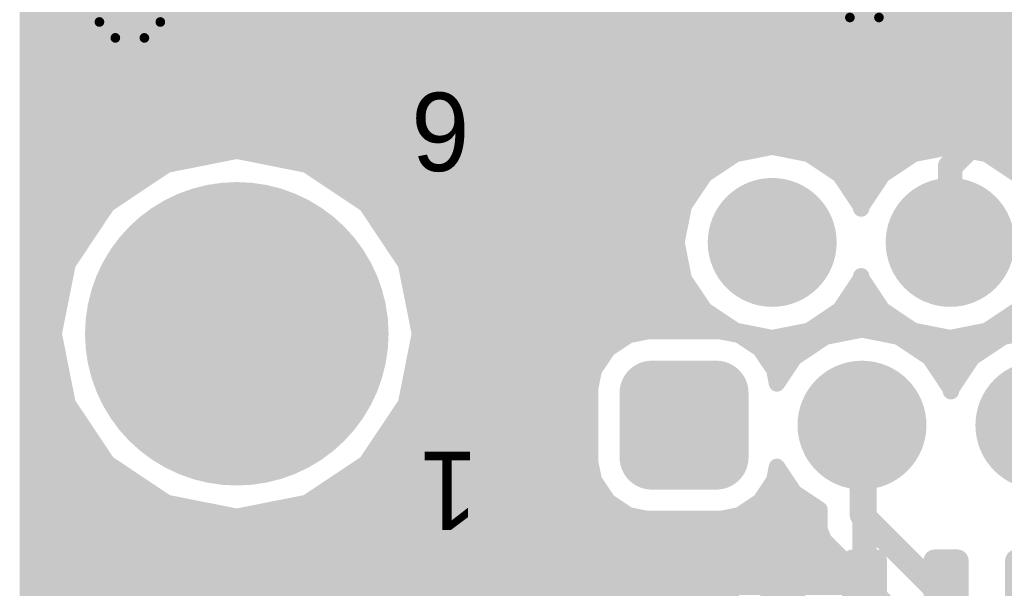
# Model space of a CAD drawing. Extents: x 90 to 214, y 61 to 300.
# Tile 44 of 62: x 107 to 122, y 141 to 150. Entities that reach past the tile are written whole.
import ezdxf

# ---------------------------------------------------------------- set-up
doc = ezdxf.new("R2010")
doc.units = 0
for name, color, linetype in [('Bot_Mask', 5, 'CONTINUOUS'), ('Bot_Silk', 7, 'CONTINUOUS'), ('Bottom', 2, 'CONTINUOUS'), ('GND', 12, 'CONTINUOUS'), ('PWR', 14, 'CONTINUOUS'), ('Top', 1, 'CONTINUOUS'), ('Top_Mask', 4, 'CONTINUOUS'), ('Top_Silk', 6, 'CONTINUOUS')]:
    doc.layers.add(name, color=color, linetype=linetype)

# ---------------------------------------------------------------- blocks, each defined once
blk = doc.blocks.new('UNIT_DISC')
at = {"linetype": 'CONTINUOUS', "const_width": 0.5}
blk.add_lwpolyline([(0.25, 0, 1), (-0.25, 0, 1)], format="xyb", close=True, dxfattribs=at)
blk = doc.blocks.new('SHAPE_EL_400_400_0_0_0_0')
at = {"xscale": 1.016, "yscale": 1.016, "zscale": 1.016}
blk.add_blockref('UNIT_DISC', (0, 0), dxfattribs=at)
blk = doc.blocks.new('SHAPE_EL_440_440_0_0_0_0')
at = {"xscale": 1.1176, "yscale": 1.1176, "zscale": 1.1176}
blk.add_blockref('UNIT_DISC', (0, 0), dxfattribs=at)
blk = doc.blocks.new('SHAPE_TH45_472_354_78_0_0_0')
at = {"linetype": 'CONTINUOUS', "const_width": 0.15}
for points in [[(0.22602, 0.47386, 0.2262769), (-0.22602, 0.47386, 0.2262769)], [(-0.47386, 0.22602, 0.2262769), (-0.47386, -0.22602, 0.2262769)], [(0.47386, -0.22602, 0.2262769), (0.47386, 0.22602, 0.2262769)], [(-0.22602, -0.47386, 0.2262769), (0.22602, -0.47386, 0.2262769)]]:
    blk.add_lwpolyline(points, format="xyb", dxfattribs=at)
at = {"xscale": 0.15, "yscale": 0.15, "zscale": 0.15}
for p in [(-0.22602, 0.47386), (0.22602, 0.47386), (-0.47386, 0.22602), (0.47386, 0.22602), (-0.47386, -0.22602), (0.47386, -0.22602), (-0.22602, -0.47386), (0.22602, -0.47386)]:
    blk.add_blockref('UNIT_DISC', p, dxfattribs=at)
blk = doc.blocks.new('SHAPE_EL_436_436_0_0_0_0')
at = {"xscale": 1.108, "yscale": 1.108, "zscale": 1.108}
blk.add_blockref('UNIT_DISC', (0, 0), dxfattribs=at)
blk = doc.blocks.new('V_EX40Y40D0_6A242')
at = {"layer": 'Bot_Mask'}
blk.add_blockref('SHAPE_EL_440_440_0_0_0_0', (0, 0), dxfattribs=at)
at = {"layer": 'Bottom'}
blk.add_blockref('SHAPE_EL_400_400_0_0_0_0', (0, 0), dxfattribs=at)
at = {"layer": 'GND'}
blk.add_blockref('SHAPE_TH45_472_354_78_0_0_0', (0, 0), dxfattribs=at)
at = {"layer": 'PWR'}
blk.add_blockref('SHAPE_EL_436_436_0_0_0_0', (0, 0), dxfattribs=at)
at = {"layer": 'Top'}
blk.add_blockref('SHAPE_EL_400_400_0_0_0_0', (0, 0), dxfattribs=at)
at = {"layer": 'Top_Mask'}
blk.add_blockref('SHAPE_EL_440_440_0_0_0_0', (0, 0), dxfattribs=at)
blk = doc.blocks.new('LCDA05_SO_5982')
at = {"layer": 'Bot_Silk', "linetype": 'CONTINUOUS', "const_width": 0.254}
for points in [[(117.6655, 136.2075), (117.6655, 138.7475)], [(117.6655, 138.7475), (122.9995, 138.7475)], [(122.9995, 138.7475), (122.9995, 136.2075)], [(118.4275, 136.2075), (117.6655, 136.2075)], [(122.9995, 136.2075), (118.4275, 136.2075)]]:
    blk.add_lwpolyline(points, dxfattribs=at)
blk.add_lwpolyline([(122.9995, 137.9855, 1), (122.9995, 136.9695, 1)], format="xyb", dxfattribs=at)
at = {"layer": 'Bot_Silk', "xscale": 0.254, "yscale": 0.254, "zscale": 0.254}
for p in [(117.6655, 138.7475), (117.6655, 138.7475), (122.9995, 138.7475), (122.9995, 138.7475), (122.9995, 137.9855), (122.9995, 136.9695), (117.6655, 136.2075), (117.6655, 136.2075), (118.4275, 136.2075), (118.4275, 136.2075), (122.9995, 136.2075), (122.9995, 136.2075)]:
    blk.add_blockref('UNIT_DISC', p, dxfattribs=at)
blk = doc.blocks.new('SHAPE_RR_866_236_0_0_0_0')
for points in [[(-0.95, -0.3), (0.95, -0.3), (-0.95, 0.3), (0.95, 0.3)], [(-1.1, -0.15), (1.1, -0.15), (-1.1, 0.15), (1.1, 0.15)]]:
    blk.add_solid(points)
at = {"xscale": 0.3, "yscale": 0.3, "zscale": 0.3}
for p in [(-0.95, 0.15), (0.95, 0.15), (-0.95, -0.15), (0.95, -0.15)]:
    blk.add_blockref('UNIT_DISC', p, dxfattribs=at)
blk = doc.blocks.new('SHAPE_RR_906_276_0_0_0_0')
for points in [[(-0.9754, -0.3508), (0.9754, -0.3508), (-0.9754, 0.3508), (0.9754, 0.3508)], [(-1.1508, -0.1754), (1.1508, -0.1754), (-1.1508, 0.1754), (1.1508, 0.1754)]]:
    blk.add_solid(points)
at = {"xscale": 0.3508, "yscale": 0.3508, "zscale": 0.3508}
for p in [(-0.9754, 0.1754), (0.9754, 0.1754), (-0.9754, -0.1754), (0.9754, -0.1754)]:
    blk.add_blockref('UNIT_DISC', p, dxfattribs=at)
blk = doc.blocks.new('SHAPE_EL_200_200_0_0_0_0')
at = {"xscale": 0.508, "yscale": 0.508, "zscale": 0.508}
blk.add_blockref('UNIT_DISC', (0, 0), dxfattribs=at)
blk = doc.blocks.new('SMD_RR20X80242_F')
at = {"layer": 'Bot_Mask'}
blk.add_blockref('SHAPE_RR_906_276_0_0_0_0', (0, 0), dxfattribs=at)
at = {"layer": 'Bottom'}
blk.add_blockref('SHAPE_RR_866_236_0_0_0_0', (0, 0), dxfattribs=at)
at = {"layer": 'GND'}
blk.add_blockref('SHAPE_EL_200_200_0_0_0_0', (0, 0), dxfattribs=at)
at = {"layer": 'PWR'}
blk.add_blockref('SHAPE_EL_200_200_0_0_0_0', (0, 0), dxfattribs=at)
blk = doc.blocks.new('SMD_RR20X80190_F')
at = {"layer": 'Bot_Mask'}
blk.add_blockref('SHAPE_RR_906_276_0_0_0_0', (0, 0), dxfattribs=at)
at = {"layer": 'Bottom'}
blk.add_blockref('SHAPE_RR_866_236_0_0_0_0', (0, 0), dxfattribs=at)
at = {"layer": 'GND'}
blk.add_blockref('SHAPE_EL_200_200_0_0_0_0', (0, 0), dxfattribs=at)
at = {"layer": 'PWR'}
blk.add_blockref('SHAPE_EL_200_200_0_0_0_0', (0, 0), dxfattribs=at)
blk = doc.blocks.new('SMD_RR20X80149_F')
at = {"layer": 'Bot_Mask'}
blk.add_blockref('SHAPE_RR_906_276_0_0_0_0', (0, 0), dxfattribs=at)
at = {"layer": 'Bottom'}
blk.add_blockref('SHAPE_RR_866_236_0_0_0_0', (0, 0), dxfattribs=at)
at = {"layer": 'GND'}
blk.add_blockref('SHAPE_EL_200_200_0_0_0_0', (0, 0), dxfattribs=at)
at = {"layer": 'PWR'}
blk.add_blockref('SHAPE_EL_200_200_0_0_0_0', (0, 0), dxfattribs=at)
blk = doc.blocks.new('D7')
at = {"rotation": -90}
for name, p in [('SMD_RR20X80149_F', (118.4275, 140.2715)), ('SMD_RR20X80149_F', (119.6975, 140.2715)), ('SMD_RR20X80190_F', (120.9675, 140.2715)), ('SMD_RR20X80190_F', (122.2375, 140.2715)), ('SMD_RR20X80242_F', (118.4275, 134.6835)), ('SMD_RR20X80242_F', (119.6975, 134.6835)), ('SMD_RR20X80242_F', (120.9675, 134.6835)), ('SMD_RR20X80242_F', (122.2375, 134.6835))]:
    blk.add_blockref(name, p, dxfattribs=at)
blk.add_blockref('LCDA05_SO_5982', (0, 0))
at = {"layer": 'Bot_Silk', "text_generation_flag": 2}
blk.add_text('D7', height=1.2192, rotation=-180, dxfattribs=at).set_placement((118.40369, 133.44525))
blk = doc.blocks.new('DB9P_FEMALE_S_8351')
at = {"layer": 'Top_Silk', "linetype": 'CONTINUOUS', "const_width": 0.254}
for points in [[(108.2802, 151.0538, 0.4142136), (106.68, 149.4536, 0.4142136)], [(116.2558, 148.8948, 0.3714001), (115.22584, 148.00733, 0.3714001)], [(114.2743, 142.34025, 0.4807302), (115.6208, 140.65653, 0.4807302)], [(106.68, 141.1732, 0.4142136), (108.2802, 139.573, 0.4142136)]]:
    blk.add_lwpolyline(points, format="xyb", dxfattribs=at)
for points in [[(106.68, 141.1732), (106.68, 149.4536)], [(128.6256, 148.8948), (116.2558, 148.8948)], [(115.2144, 148.0058), (114.2492, 142.3416)]]:
    blk.add_lwpolyline(points, dxfattribs=at)
at = {"layer": 'Top_Silk', "xscale": 0.254, "yscale": 0.254, "zscale": 0.254}
for p in [(106.68, 149.4536), (106.68, 149.4536), (116.2558, 148.8948), (116.2558, 148.8948), (115.2144, 148.0058), (115.22584, 148.00733), (114.2492, 142.3416), (114.2743, 142.34025), (106.68, 141.1732), (106.68, 141.1732)]:
    blk.add_blockref('UNIT_DISC', p, dxfattribs=at)
at = {"layer": 'Top_Silk'}
for s, p in [('6', (113.55705, 148.53285)), ('1', (113.68405, 142.94485))]:
    blk.add_text(s, height=1.2192, rotation=180, dxfattribs=at).set_placement(p)
blk = doc.blocks.new('SHAPE_EL_750_750_0_0_0_0')
at = {"xscale": 1.905, "yscale": 1.905, "zscale": 1.905}
blk.add_blockref('UNIT_DISC', (0, 0), dxfattribs=at)
blk = doc.blocks.new('SHAPE_EL_790_790_0_0_0_0')
at = {"xscale": 2.0066, "yscale": 2.0066, "zscale": 2.0066}
blk.add_blockref('UNIT_DISC', (0, 0), dxfattribs=at)
blk = doc.blocks.new('SHAPE_EL_733_733_0_0_0_0')
at = {"xscale": 1.862, "yscale": 1.862, "zscale": 1.862}
blk.add_blockref('UNIT_DISC', (0, 0), dxfattribs=at)
blk = doc.blocks.new('P_EX75Y75D1_1A167_F')
at = {"layer": 'Bot_Mask'}
blk.add_blockref('SHAPE_EL_790_790_0_0_0_0', (0, 0), dxfattribs=at)
at = {"layer": 'Bottom'}
blk.add_blockref('SHAPE_EL_750_750_0_0_0_0', (0, 0), dxfattribs=at)
at = {"layer": 'GND'}
blk.add_blockref('SHAPE_EL_733_733_0_0_0_0', (0, 0), dxfattribs=at)
at = {"layer": 'PWR'}
blk.add_blockref('SHAPE_EL_733_733_0_0_0_0', (0, 0), dxfattribs=at)
at = {"layer": 'Top'}
blk.add_blockref('SHAPE_EL_750_750_0_0_0_0', (0, 0), dxfattribs=at)
at = {"layer": 'Top_Mask'}
blk.add_blockref('SHAPE_EL_790_790_0_0_0_0', (0, 0), dxfattribs=at)
blk = doc.blocks.new('P_EX75Y75D1_1A_F')
at = {"layer": 'Bot_Mask'}
blk.add_blockref('SHAPE_EL_790_790_0_0_0_0', (0, 0), dxfattribs=at)
at = {"layer": 'Bottom'}
blk.add_blockref('SHAPE_EL_750_750_0_0_0_0', (0, 0), dxfattribs=at)
at = {"layer": 'GND'}
blk.add_blockref('SHAPE_EL_733_733_0_0_0_0', (0, 0), dxfattribs=at)
at = {"layer": 'PWR'}
blk.add_blockref('SHAPE_EL_733_733_0_0_0_0', (0, 0), dxfattribs=at)
at = {"layer": 'Top'}
blk.add_blockref('SHAPE_EL_750_750_0_0_0_0', (0, 0), dxfattribs=at)
at = {"layer": 'Top_Mask'}
blk.add_blockref('SHAPE_EL_790_790_0_0_0_0', (0, 0), dxfattribs=at)
blk = doc.blocks.new('P_EX75Y75D1_1A149_F')
at = {"layer": 'Bot_Mask'}
blk.add_blockref('SHAPE_EL_790_790_0_0_0_0', (0, 0), dxfattribs=at)
at = {"layer": 'Bottom'}
blk.add_blockref('SHAPE_EL_750_750_0_0_0_0', (0, 0), dxfattribs=at)
at = {"layer": 'GND'}
blk.add_blockref('SHAPE_EL_733_733_0_0_0_0', (0, 0), dxfattribs=at)
at = {"layer": 'PWR'}
blk.add_blockref('SHAPE_EL_733_733_0_0_0_0', (0, 0), dxfattribs=at)
at = {"layer": 'Top'}
blk.add_blockref('SHAPE_EL_750_750_0_0_0_0', (0, 0), dxfattribs=at)
at = {"layer": 'Top_Mask'}
blk.add_blockref('SHAPE_EL_790_790_0_0_0_0', (0, 0), dxfattribs=at)
blk = doc.blocks.new('SHAPE_RR_750_750_0_0_0_0')
for points in [[(-0.47625, -0.9525), (0.47625, -0.9525), (-0.47625, 0.9525), (0.47625, 0.9525)], [(-0.9525, -0.47625), (0.9525, -0.47625), (-0.9525, 0.47625), (0.9525, 0.47625)]]:
    blk.add_solid(points)
at = {"xscale": 0.9525, "yscale": 0.9525, "zscale": 0.9525}
for p in [(-0.47625, 0.47625), (0.47625, 0.47625), (-0.47625, -0.47625), (0.47625, -0.47625)]:
    blk.add_blockref('UNIT_DISC', p, dxfattribs=at)
blk = doc.blocks.new('SHAPE_RR_790_790_0_0_0_0')
for points in [[(-0.50165, -1.0033), (0.50165, -1.0033), (-0.50165, 1.0033), (0.50165, 1.0033)], [(-1.0033, -0.50165), (1.0033, -0.50165), (-1.0033, 0.50165), (1.0033, 0.50165)]]:
    blk.add_solid(points)
at = {"xscale": 1.0033, "yscale": 1.0033, "zscale": 1.0033}
for p in [(-0.50165, 0.50165), (0.50165, 0.50165), (-0.50165, -0.50165), (0.50165, -0.50165)]:
    blk.add_blockref('UNIT_DISC', p, dxfattribs=at)
blk = doc.blocks.new('P_RRX75Y75D1_1A_F')
at = {"layer": 'Bot_Mask'}
blk.add_blockref('SHAPE_RR_790_790_0_0_0_0', (0, 0), dxfattribs=at)
at = {"layer": 'Bottom'}
blk.add_blockref('SHAPE_RR_750_750_0_0_0_0', (0, 0), dxfattribs=at)
at = {"layer": 'GND'}
blk.add_blockref('SHAPE_EL_733_733_0_0_0_0', (0, 0), dxfattribs=at)
at = {"layer": 'PWR'}
blk.add_blockref('SHAPE_EL_733_733_0_0_0_0', (0, 0), dxfattribs=at)
at = {"layer": 'Top'}
blk.add_blockref('SHAPE_RR_750_750_0_0_0_0', (0, 0), dxfattribs=at)
at = {"layer": 'Top_Mask'}
blk.add_blockref('SHAPE_RR_790_790_0_0_0_0', (0, 0), dxfattribs=at)
blk = doc.blocks.new('P_EX75Y75D1_1A190_F')
at = {"layer": 'Bot_Mask'}
blk.add_blockref('SHAPE_EL_790_790_0_0_0_0', (0, 0), dxfattribs=at)
at = {"layer": 'Bottom'}
blk.add_blockref('SHAPE_EL_750_750_0_0_0_0', (0, 0), dxfattribs=at)
at = {"layer": 'GND'}
blk.add_blockref('SHAPE_EL_733_733_0_0_0_0', (0, 0), dxfattribs=at)
at = {"layer": 'PWR'}
blk.add_blockref('SHAPE_EL_733_733_0_0_0_0', (0, 0), dxfattribs=at)
at = {"layer": 'Top'}
blk.add_blockref('SHAPE_EL_750_750_0_0_0_0', (0, 0), dxfattribs=at)
at = {"layer": 'Top_Mask'}
blk.add_blockref('SHAPE_EL_790_790_0_0_0_0', (0, 0), dxfattribs=at)
blk = doc.blocks.new('SHAPE_EL_1800_1800_0_0_0_0')
at = {"xscale": 4.572, "yscale": 4.572, "zscale": 4.572}
blk.add_blockref('UNIT_DISC', (0, 0), dxfattribs=at)
blk = doc.blocks.new('SHAPE_EL_1840_1840_0_0_0_0')
at = {"xscale": 4.6736, "yscale": 4.6736, "zscale": 4.6736}
blk.add_blockref('UNIT_DISC', (0, 0), dxfattribs=at)
blk = doc.blocks.new('SHAPE_EL_1859_1859_0_0_0_0')
at = {"xscale": 4.724, "yscale": 4.724, "zscale": 4.724}
blk.add_blockref('UNIT_DISC', (0, 0), dxfattribs=at)
blk = doc.blocks.new('HOLE_E180D3_2A')
at = {"layer": 'Bot_Mask'}
blk.add_blockref('SHAPE_EL_1840_1840_0_0_0_0', (0, 0), dxfattribs=at)
at = {"layer": 'Bottom'}
blk.add_blockref('SHAPE_EL_1800_1800_0_0_0_0', (0, 0), dxfattribs=at)
at = {"layer": 'GND'}
blk.add_blockref('SHAPE_EL_1859_1859_0_0_0_0', (0, 0), dxfattribs=at)
at = {"layer": 'PWR'}
blk.add_blockref('SHAPE_EL_1859_1859_0_0_0_0', (0, 0), dxfattribs=at)
at = {"layer": 'Top'}
blk.add_blockref('SHAPE_EL_1800_1800_0_0_0_0', (0, 0), dxfattribs=at)
at = {"layer": 'Top_Mask'}
blk.add_blockref('SHAPE_EL_1840_1840_0_0_0_0', (0, 0), dxfattribs=at)
blk = doc.blocks.new('CN1')
blk.add_blockref('DB9P_FEMALE_S_8351', (0, 0))
for name, p, rotation in [('HOLE_E180D3_2A', (109.9312, 144.78), 180), ('P_EX75Y75D1_1A_F', (118.2624, 146.2024), -180), ('P_EX75Y75D1_1A167_F', (121.031, 146.2024), -180), ('P_RRX75Y75D1_1A_F', (116.8908, 143.3576), -180), ('P_EX75Y75D1_1A149_F', (119.6594, 143.3576), -180), ('P_EX75Y75D1_1A190_F', (122.428, 143.3576), -180)]:
    blk.add_blockref(name, p, dxfattribs=dict(rotation=rotation))
blk = doc.blocks.new('CUPOUR_L1_F0_TT90_16054')
at = {"layer": 'Top', "linetype": 'CONTINUOUS', "const_width": 0.254}
for points in [[(106.68, 151.13), (106.68, 146.05)], [(106.68, 149.60601), (129.159, 149.60601)], [(106.68, 149.41551), (129.159, 149.41551)], [(106.68, 149.22501), (129.159, 149.22501)], [(106.68, 149.03451), (129.159, 149.03451)], [(106.68, 148.84401), (129.159, 148.84401)], [(106.68, 148.65351), (129.159, 148.65351)], [(106.68, 148.46301), (129.159, 148.46301)], [(106.68, 148.27251), (129.159, 148.27251)], [(106.68, 148.08201), (129.159, 148.08201)], [(106.68, 147.89151), (129.159, 147.89151)], [(106.68, 147.70101), (129.159, 147.70101)], [(108.84104, 147.41189), (109.9312, 147.62873)], [(109.9312, 147.62873), (111.02136, 147.41189)], [(117.20944, 147.25536), (117.69255, 147.57816)], [(117.69255, 147.57816), (118.2624, 147.69151)], [(118.2624, 147.69151), (118.83225, 147.57816)], [(118.83225, 147.57816), (119.31536, 147.25536)], [(119.97804, 147.25536), (120.46115, 147.57816)], [(120.46115, 147.57816), (121.031, 147.69151)], [(121.031, 147.69151), (121.60085, 147.57816)], [(121.60085, 147.57816), (122.08396, 147.25536)], [(106.68, 147.51051), (109.33685, 147.51051)], [(110.52554, 147.51051), (117.5913, 147.51051)], [(118.93349, 147.51051), (120.3599, 147.51051)], [(121.70209, 147.51051), (123.1285, 147.51051)], [(106.68, 147.32001), (108.70353, 147.32001)], [(107.91684, 146.79436), (108.84104, 147.41189)], [(111.02136, 147.41189), (111.94556, 146.79436)], [(111.15886, 147.32001), (117.30619, 147.32001)], [(119.2186, 147.32001), (120.07479, 147.32001)], [(121.9872, 147.32001), (122.84339, 147.32001)], [(106.68, 147.12951), (108.41842, 147.12951)], [(111.44397, 147.12951), (117.12535, 147.12951)], [(116.88664, 146.77225), (117.20944, 147.25536)], [(119.31536, 147.25536), (119.63816, 146.77225)], [(119.39944, 147.12951), (119.89395, 147.12951)], [(119.65524, 146.77225), (119.97804, 147.25536)], [(106.68, 146.93901), (108.13332, 146.93901)], [(111.72907, 146.93901), (116.99806, 146.93901)], [(119.52673, 146.93901), (119.76666, 146.93901)], [(106.68, 146.74851), (107.8862, 146.74851)], [(107.29931, 145.87016), (107.91684, 146.79436)], [(111.94556, 146.79436), (112.56309, 145.87016)], [(111.97619, 146.74851), (116.88191, 146.74851)], [(116.77329, 146.2024), (116.88664, 146.77225)], [(119.63816, 146.77225), (119.6467, 146.72931)], [(119.64288, 146.74851), (119.65051, 146.74851)], [(119.6467, 146.72931), (119.65524, 146.77225)], [(106.68, 146.55801), (107.75891, 146.55801)], [(112.10348, 146.55801), (116.84402, 146.55801)], [(106.68, 146.36751), (107.63162, 146.36751)], [(112.23077, 146.36751), (116.80613, 146.36751)], [(116.88664, 145.63255), (116.77329, 146.2024)], [(106.68, 146.17701), (107.50434, 146.17701)], [(106.68, 146.05), (106.68, 135.382)], [(112.35805, 146.17701), (116.77834, 146.17701)], [(106.68, 145.98651), (107.37705, 145.98651)], [(112.48534, 145.98651), (116.81623, 145.98651)], [(106.68, 145.79601), (107.28456, 145.79601)], [(107.08247, 144.78), (107.29931, 145.87016)], [(112.56309, 145.87016), (112.77993, 144.78)], [(112.57783, 145.79601), (116.85412, 145.79601)], [(106.68, 145.60551), (107.24666, 145.60551)], [(112.61573, 145.60551), (116.9047, 145.60551)], [(117.20944, 145.14944), (116.88664, 145.63255)], [(119.63816, 145.63255), (119.31536, 145.14944)], [(119.62009, 145.60551), (119.6733, 145.60551)], [(119.6467, 145.67548), (119.63816, 145.63255)], [(119.65524, 145.63255), (119.6467, 145.67548)], [(119.97804, 145.14944), (119.65524, 145.63255)], [(106.68, 145.41501), (107.20877, 145.41501)], [(112.65362, 145.41501), (117.03199, 145.41501)], [(119.4928, 145.41501), (119.80059, 145.41501)], [(106.68, 145.22451), (107.17088, 145.22451)], [(112.69151, 145.22451), (117.15928, 145.22451)], [(117.69255, 144.82664), (117.20944, 145.14944)], [(119.31536, 145.14944), (118.83225, 144.82664)], [(119.36551, 145.22451), (119.92788, 145.22451)], [(120.46115, 144.82664), (119.97804, 145.14944)], [(122.08396, 145.14944), (121.60085, 144.82664)], [(106.68, 145.03401), (107.13299, 145.03401)], [(112.7294, 145.03401), (117.38219, 145.03401)], [(119.1426, 145.03401), (120.15079, 145.03401)], [(121.9112, 145.03401), (122.91939, 145.03401)], [(106.68, 144.84351), (107.0951, 144.84351)], [(112.76729, 144.84351), (117.6673, 144.84351)], [(116.03052, 144.76099), (116.31761, 144.8181)], [(116.31761, 144.8181), (117.46399, 144.8181)], [(117.46399, 144.8181), (117.75108, 144.76099)], [(118.2624, 144.71329), (117.69255, 144.82664)], [(118.83225, 144.82664), (118.2624, 144.71329)], [(118.85749, 144.84351), (119.64331, 144.84351)], [(119.08955, 144.73336), (119.6594, 144.84671)], [(119.6594, 144.84671), (120.22925, 144.73336)], [(119.67548, 144.84351), (120.4359, 144.84351)], [(121.031, 144.71329), (120.46115, 144.82664)], [(121.60085, 144.82664), (121.031, 144.71329)], [(121.62609, 144.84351), (122.41191, 144.84351)], [(121.85815, 144.73336), (122.428, 144.84671)], [(107.29931, 143.68984), (107.08247, 144.78)], [(112.77993, 144.78), (112.56309, 143.68984)], [(115.70495, 144.54345), (116.03052, 144.76099)], [(117.75108, 144.76099), (118.07665, 144.54345)], [(118.60644, 144.41056), (119.08955, 144.73336)], [(120.22925, 144.73336), (120.71236, 144.41056)], [(121.37504, 144.41056), (121.85815, 144.73336)], [(106.68, 144.65301), (107.10772, 144.65301)], [(112.75467, 144.65301), (115.86891, 144.65301)], [(115.48741, 144.21788), (115.70495, 144.54345)], [(117.91268, 144.65301), (118.96929, 144.65301)], [(118.07665, 144.54345), (118.29419, 144.21788)], [(120.3495, 144.65301), (121.73789, 144.65301)], [(106.68, 144.46251), (107.14562, 144.46251)], [(112.71677, 144.46251), (115.65086, 144.46251)], [(118.13073, 144.46251), (118.68418, 144.46251)], [(118.33628, 144.00624), (118.60644, 144.41056)], [(120.63461, 144.46251), (121.45278, 144.46251)], [(120.71236, 144.41056), (121.03516, 143.92745)], [(121.05224, 143.92745), (121.37504, 144.41056)], [(106.68, 144.27201), (107.18351, 144.27201)], [(112.67888, 144.27201), (115.52357, 144.27201)], [(115.4303, 143.93079), (115.48741, 144.21788)], [(118.25802, 144.27201), (118.51386, 144.27201)], [(118.29419, 144.21788), (118.33628, 144.00624)], [(120.80493, 144.27201), (121.28246, 144.27201)], [(106.68, 144.08151), (107.2214, 144.08151)], [(112.64099, 144.08151), (115.46028, 144.08151)], [(118.32131, 144.08151), (118.38657, 144.08151)], [(120.93222, 144.08151), (121.15517, 144.08151)], [(106.68, 143.89101), (107.25929, 143.89101)], [(112.6031, 143.89101), (115.4303, 143.89101)], [(115.4303, 142.78441), (115.4303, 143.93079)], [(121.03516, 143.92745), (121.0437, 143.88451)], [(121.0424, 143.89101), (121.04499, 143.89101)], [(121.0437, 143.88451), (121.05224, 143.92745)], [(106.68, 143.70051), (107.29718, 143.70051)], [(107.91684, 142.76564), (107.29931, 143.68984)], [(112.56309, 143.68984), (111.94556, 142.76564)], [(112.56521, 143.70051), (115.4303, 143.70051)], [(106.68, 143.51001), (107.41946, 143.51001)], [(112.44293, 143.51001), (115.4303, 143.51001)], [(106.68, 143.31951), (107.54675, 143.31951)], [(112.31564, 143.31951), (115.4303, 143.31951)], [(106.68, 143.12901), (107.67404, 143.12901)], [(112.18835, 143.12901), (115.4303, 143.12901)], [(106.68, 142.93851), (107.80133, 142.93851)], [(112.06106, 142.93851), (115.4303, 142.93851)], [(106.68, 142.74801), (107.94322, 142.74801)], [(108.84104, 142.14811), (107.91684, 142.76564)], [(111.94556, 142.76564), (111.02136, 142.14811)], [(111.91917, 142.74801), (115.43754, 142.74801)], [(115.48741, 142.49732), (115.4303, 142.78441)], [(118.33628, 142.70895), (118.29419, 142.49732)], [(118.60644, 142.30464), (118.33628, 142.70895)], [(106.68, 142.55751), (108.22832, 142.55751)], [(111.63407, 142.55751), (115.47543, 142.55751)], [(118.30616, 142.55751), (118.43747, 142.55751)], [(106.68, 142.36701), (108.51343, 142.36701)], [(111.34896, 142.36701), (115.57448, 142.36701)], [(115.70495, 142.17175), (115.48741, 142.49732)], [(118.29419, 142.49732), (118.07665, 142.17175)], [(118.20711, 142.36701), (118.56476, 142.36701)], [(118.9609, 142.0678), (118.60644, 142.30464)], [(106.68, 142.17651), (108.79853, 142.17651)], [(109.9312, 141.93127), (108.84104, 142.14811)], [(111.02136, 142.14811), (109.9312, 141.93127)], [(111.06386, 142.17651), (115.70176, 142.17651)], [(116.03052, 141.95421), (115.70495, 142.17175)], [(118.07665, 142.17175), (117.75108, 141.95421)], [(118.07983, 142.17651), (118.7982, 142.17651)], [(118.9609, 141.82166), (118.9609, 142.0678)], [(106.68, 141.98601), (109.65599, 141.98601)], [(110.2064, 141.98601), (115.98292, 141.98601)], [(116.31761, 141.8971), (116.03052, 141.95421)], [(117.75108, 141.95421), (117.46399, 141.8971)], [(117.79867, 141.98601), (118.9609, 141.98601)], [(106.68, 141.79551), (118.97173, 141.79551)], [(117.46399, 141.8971), (116.31761, 141.8971)], [(119.06724, 141.56493), (118.9609, 141.82166)], [(106.68, 141.60501), (119.05063, 141.60501)], [(119.26373, 141.36844), (119.06724, 141.56493)], [(106.68, 141.41451), (119.21766, 141.41451)], [(120.56584, 140.06633), (119.26373, 141.36844)], [(106.68, 141.22401), (119.40816, 141.22401)], [(106.68, 141.03351), (119.59866, 141.03351)], [(106.68, 140.84301), (119.78916, 140.84301)]]:
    blk.add_lwpolyline(points, dxfattribs=at)
at = {"layer": 'Top', "xscale": 0.254, "yscale": 0.254, "zscale": 0.254}
for p in [(106.68, 149.60601), (106.68, 149.41551), (106.68, 149.22501), (106.68, 149.03451), (106.68, 148.84401), (106.68, 148.65351), (106.68, 148.46301), (106.68, 148.27251), (106.68, 148.08201), (106.68, 147.89151), (106.68, 147.70101), (109.9312, 147.62873), (109.9312, 147.62873), (117.69255, 147.57816), (117.69255, 147.57816), (118.2624, 147.69151), (118.2624, 147.69151), (118.83225, 147.57816), (118.83225, 147.57816), (120.46115, 147.57816), (120.46115, 147.57816), (121.031, 147.69151), (121.031, 147.69151), (121.60085, 147.57816), (121.60085, 147.57816), (106.68, 147.51051), (109.33685, 147.51051), (110.52554, 147.51051), (117.5913, 147.51051), (118.93349, 147.51051), (120.3599, 147.51051), (121.70209, 147.51051), (106.68, 147.32001), (108.70353, 147.32001), (108.84104, 147.41189), (108.84104, 147.41189), (111.02136, 147.41189), (111.02136, 147.41189), (111.15886, 147.32001), (117.30619, 147.32001), (119.2186, 147.32001), (120.07479, 147.32001), (121.9872, 147.32001), (106.68, 147.12951), (108.41842, 147.12951), (111.44397, 147.12951), (117.12535, 147.12951), (117.20944, 147.25536), (117.20944, 147.25536), (119.31536, 147.25536), (119.31536, 147.25536), (119.39944, 147.12951), (119.89395, 147.12951), (119.97804, 147.25536), (119.97804, 147.25536), (106.68, 146.93901), (108.13332, 146.93901), (111.72907, 146.93901), (116.99806, 146.93901), (119.52673, 146.93901), (119.76666, 146.93901), (106.68, 146.74851), (107.8862, 146.74851), (107.91684, 146.79436), (107.91684, 146.79436), (111.94556, 146.79436), (111.94556, 146.79436), (111.97619, 146.74851), (116.88191, 146.74851), (116.88664, 146.77225), (116.88664, 146.77225), (119.63816, 146.77225), (119.63816, 146.77225), (119.64288, 146.74851), (119.6467, 146.72931), (119.6467, 146.72931), (119.65051, 146.74851), (119.65524, 146.77225), (119.65524, 146.77225), (106.68, 146.55801), (107.75891, 146.55801), (112.10348, 146.55801), (116.84402, 146.55801), (106.68, 146.36751), (107.63162, 146.36751), (112.23077, 146.36751), (116.80613, 146.36751), (116.77329, 146.2024), (116.77329, 146.2024), (106.68, 146.17701), (106.68, 146.05), (106.68, 146.05), (107.50434, 146.17701), (112.35805, 146.17701), (116.77834, 146.17701), (106.68, 145.98651), (107.37705, 145.98651), (112.48534, 145.98651), (116.81623, 145.98651), (106.68, 145.79601), (107.28456, 145.79601), (107.29931, 145.87016), (107.29931, 145.87016), (112.56309, 145.87016), (112.56309, 145.87016), (112.57783, 145.79601), (116.85412, 145.79601), (106.68, 145.60551), (107.24666, 145.60551), (112.61573, 145.60551), (116.88664, 145.63255), (116.88664, 145.63255), (116.9047, 145.60551), (119.62009, 145.60551), (119.63816, 145.63255), (119.63816, 145.63255), (119.6467, 145.67548), (119.6467, 145.67548), (119.65524, 145.63255), (119.65524, 145.63255), (119.6733, 145.60551), (106.68, 145.41501), (107.20877, 145.41501), (112.65362, 145.41501), (117.03199, 145.41501), (119.4928, 145.41501), (119.80059, 145.41501), (106.68, 145.22451), (107.17088, 145.22451), (112.69151, 145.22451), (117.15928, 145.22451), (117.20944, 145.14944), (117.20944, 145.14944), (119.31536, 145.14944), (119.31536, 145.14944), (119.36551, 145.22451), (119.92788, 145.22451), (119.97804, 145.14944), (119.97804, 145.14944), (106.68, 145.03401), (107.13299, 145.03401), (112.7294, 145.03401), (117.38219, 145.03401), (119.1426, 145.03401), (120.15079, 145.03401), (121.9112, 145.03401), (106.68, 144.84351), (107.0951, 144.84351), (112.76729, 144.84351), (116.31761, 144.8181), (116.31761, 144.8181), (117.46399, 144.8181), (117.46399, 144.8181), (117.6673, 144.84351), (117.69255, 144.82664), (117.69255, 144.82664), (118.83225, 144.82664), (118.83225, 144.82664), (118.85749, 144.84351), (119.64331, 144.84351), (119.6594, 144.84671), (119.6594, 144.84671), (119.67548, 144.84351), (120.4359, 144.84351), (120.46115, 144.82664), (120.46115, 144.82664), (121.60085, 144.82664), (121.60085, 144.82664), (121.62609, 144.84351), (107.08247, 144.78), (107.08247, 144.78), (112.77993, 144.78), (112.77993, 144.78), (116.03052, 144.76099), (116.03052, 144.76099), (117.75108, 144.76099), (117.75108, 144.76099), (118.2624, 144.71329), (118.2624, 144.71329), (119.08955, 144.73336), (119.08955, 144.73336), (120.22925, 144.73336), (120.22925, 144.73336), (121.031, 144.71329), (121.031, 144.71329), (121.85815, 144.73336), (121.85815, 144.73336), (106.68, 144.65301), (107.10772, 144.65301), (112.75467, 144.65301), (115.70495, 144.54345), (115.70495, 144.54345), (115.86891, 144.65301), (117.91268, 144.65301), (118.07665, 144.54345), (118.07665, 144.54345), (118.96929, 144.65301), (120.3495, 144.65301), (121.73789, 144.65301), (106.68, 144.46251), (107.14562, 144.46251), (112.71677, 144.46251), (115.65086, 144.46251), (118.13073, 144.46251), (118.60644, 144.41056), (118.60644, 144.41056), (118.68418, 144.46251), (120.63461, 144.46251), (120.71236, 144.41056), (120.71236, 144.41056), (121.37504, 144.41056), (121.37504, 144.41056), (121.45278, 144.46251), (106.68, 144.27201), (107.18351, 144.27201), (112.67888, 144.27201), (115.48741, 144.21788), (115.48741, 144.21788), (115.52357, 144.27201), (118.25802, 144.27201), (118.29419, 144.21788), (118.29419, 144.21788), (118.51386, 144.27201), (120.80493, 144.27201), (121.28246, 144.27201), (106.68, 144.08151), (107.2214, 144.08151), (112.64099, 144.08151), (115.46028, 144.08151), (118.32131, 144.08151), (118.38657, 144.08151), (120.93222, 144.08151), (121.15517, 144.08151), (106.68, 143.89101), (107.25929, 143.89101), (112.6031, 143.89101), (115.4303, 143.93079), (115.4303, 143.93079), (115.4303, 143.89101), (118.33628, 144.00624), (118.33628, 144.00624), (121.03516, 143.92745), (121.03516, 143.92745), (121.0424, 143.89101), (121.04499, 143.89101), (121.05224, 143.92745), (121.05224, 143.92745), (121.0437, 143.88451), (121.0437, 143.88451), (106.68, 143.70051), (107.29718, 143.70051), (107.29931, 143.68984), (107.29931, 143.68984), (112.56309, 143.68984), (112.56309, 143.68984), (112.56521, 143.70051), (115.4303, 143.70051), (106.68, 143.51001), (107.41946, 143.51001), (112.44293, 143.51001), (115.4303, 143.51001), (106.68, 143.31951), (107.54675, 143.31951), (112.31564, 143.31951), (115.4303, 143.31951), (106.68, 143.12901), (107.67404, 143.12901), (112.18835, 143.12901), (115.4303, 143.12901), (106.68, 142.93851), (107.80133, 142.93851), (112.06106, 142.93851), (115.4303, 142.93851), (106.68, 142.74801), (107.91684, 142.76564), (107.91684, 142.76564), (107.94322, 142.74801), (111.91917, 142.74801), (111.94556, 142.76564), (111.94556, 142.76564), (115.4303, 142.78441), (115.4303, 142.78441), (115.43754, 142.74801), (118.33628, 142.70895), (118.33628, 142.70895), (106.68, 142.55751), (108.22832, 142.55751), (111.63407, 142.55751), (115.47543, 142.55751), (118.30616, 142.55751), (118.43747, 142.55751), (106.68, 142.36701), (108.51343, 142.36701), (111.34896, 142.36701), (115.48741, 142.49732), (115.48741, 142.49732), (115.57448, 142.36701), (118.20711, 142.36701), (118.29419, 142.49732), (118.29419, 142.49732), (118.56476, 142.36701), (118.60644, 142.30464), (118.60644, 142.30464), (106.68, 142.17651), (108.79853, 142.17651), (108.84104, 142.14811), (108.84104, 142.14811), (111.02136, 142.14811), (111.02136, 142.14811), (111.06386, 142.17651), (115.70176, 142.17651), (115.70495, 142.17175), (115.70495, 142.17175), (118.07665, 142.17175), (118.07665, 142.17175), (118.07983, 142.17651), (118.7982, 142.17651), (118.9609, 142.0678), (118.9609, 142.0678), (106.68, 141.98601), (109.65599, 141.98601), (109.9312, 141.93127), (109.9312, 141.93127), (110.2064, 141.98601), (115.98292, 141.98601), (116.03052, 141.95421), (116.03052, 141.95421), (117.75108, 141.95421), (117.75108, 141.95421), (117.79867, 141.98601), (118.9609, 141.98601), (106.68, 141.79551), (116.31761, 141.8971), (116.31761, 141.8971), (117.46399, 141.8971), (117.46399, 141.8971), (118.9609, 141.82166), (118.9609, 141.82166), (118.97173, 141.79551), (106.68, 141.60501), (119.05063, 141.60501), (119.06724, 141.56493), (119.06724, 141.56493), (106.68, 141.41451), (119.21766, 141.41451), (119.26373, 141.36844), (119.26373, 141.36844), (106.68, 141.22401), (119.40816, 141.22401), (106.68, 141.03351), (119.59866, 141.03351), (106.68, 140.84301), (119.78916, 140.84301)]:
    blk.add_blockref('UNIT_DISC', p, dxfattribs=at)
blk = doc.blocks.new('CUPOUR_L2_F0_TT90_29388')
at = {"layer": 'Bottom', "linetype": 'CONTINUOUS', "const_width": 0.254}
for points in [[(106.68, 149.86), (106.68, 146.05)], [(106.68, 149.733), (147.193, 149.733)], [(106.68, 149.5425), (147.193, 149.5425)], [(106.68, 149.352), (147.193, 149.352)], [(121.84183, 149.18216), (122.09856, 149.2885)], [(106.68, 149.1615), (121.82117, 149.1615)], [(121.64534, 148.98567), (121.84183, 149.18216)], [(106.68, 148.971), (121.63067, 148.971)], [(120.63533, 147.97566), (121.64534, 148.98567)], [(106.68, 148.7805), (121.44017, 148.7805)], [(106.68, 148.59), (121.24967, 148.59)], [(106.68, 148.3995), (121.05917, 148.3995)], [(106.68, 148.209), (120.86867, 148.209)], [(106.68, 148.0185), (120.67817, 148.0185)], [(120.43884, 147.77917), (120.63533, 147.97566)], [(106.68, 147.828), (120.48767, 147.828)], [(120.3325, 147.52244), (120.43884, 147.77917)], [(106.68, 147.6375), (117.99087, 147.6375)], [(108.84104, 147.41189), (109.9312, 147.62873)], [(109.9312, 147.62873), (111.02136, 147.41189)], [(117.20944, 147.25536), (117.69255, 147.57816)], [(117.69255, 147.57816), (118.2624, 147.69151)], [(118.2624, 147.69151), (118.83225, 147.57816)], [(118.53392, 147.6375), (120.38015, 147.6375)], [(118.83225, 147.57816), (119.31536, 147.25536)], [(106.68, 147.447), (109.01755, 147.447)], [(110.84484, 147.447), (117.49625, 147.447)], [(119.02854, 147.447), (120.26486, 147.447)], [(119.97804, 147.25536), (120.3325, 147.49219)], [(120.3325, 147.49219), (120.3325, 147.52244)], [(107.91684, 146.79436), (108.84104, 147.41189)], [(111.02136, 147.41189), (111.94556, 146.79436)], [(106.68, 147.2565), (108.60848, 147.2565)], [(111.25391, 147.2565), (117.21114, 147.2565)], [(116.88664, 146.77225), (117.20944, 147.25536)], [(119.31365, 147.2565), (119.97974, 147.2565)], [(119.31536, 147.25536), (119.63816, 146.77225)], [(119.65524, 146.77225), (119.97804, 147.25536)], [(106.68, 147.066), (108.32337, 147.066)], [(111.53902, 147.066), (117.08291, 147.066)], [(119.44188, 147.066), (119.85151, 147.066)], [(106.68, 146.8755), (108.03827, 146.8755)], [(111.82412, 146.8755), (116.95562, 146.8755)], [(119.56917, 146.8755), (119.72422, 146.8755)], [(106.68, 146.685), (107.84376, 146.685)], [(107.29931, 145.87016), (107.91684, 146.79436)], [(111.94556, 146.79436), (112.56309, 145.87016)], [(112.01863, 146.685), (116.86928, 146.685)], [(116.77329, 146.2024), (116.88664, 146.77225)], [(119.63816, 146.77225), (119.6467, 146.72931)], [(119.6467, 146.72931), (119.65524, 146.77225)], [(106.68, 146.4945), (107.71648, 146.4945)], [(112.14591, 146.4945), (116.83139, 146.4945)], [(106.68, 146.304), (107.58919, 146.304)], [(112.2732, 146.304), (116.79349, 146.304)], [(116.88664, 145.63255), (116.77329, 146.2024)], [(106.68, 146.1135), (107.4619, 146.1135)], [(106.68, 146.05), (106.68, 144.526)], [(112.40049, 146.1135), (116.79097, 146.1135)], [(106.68, 145.923), (107.33461, 145.923)], [(112.52778, 145.923), (116.82886, 145.923)], [(106.68, 145.7325), (107.27192, 145.7325)], [(107.08247, 144.78), (107.29931, 145.87016)], [(112.56309, 145.87016), (112.77993, 144.78)], [(112.59047, 145.7325), (116.86675, 145.7325)], [(117.20944, 145.14944), (116.88664, 145.63255)], [(119.63816, 145.63255), (119.31536, 145.14944)], [(119.6467, 145.67548), (119.63816, 145.63255)], [(119.65524, 145.63255), (119.6467, 145.67548)], [(119.97804, 145.14944), (119.65524, 145.63255)], [(106.68, 145.542), (107.23403, 145.542)], [(112.62836, 145.542), (116.94714, 145.542)], [(119.57765, 145.542), (119.71574, 145.542)], [(106.68, 145.3515), (107.19614, 145.3515)], [(112.66625, 145.3515), (117.07442, 145.3515)], [(119.45037, 145.3515), (119.84302, 145.3515)], [(106.68, 145.161), (107.15825, 145.161)], [(112.70414, 145.161), (117.20171, 145.161)], [(117.69255, 144.82664), (117.20944, 145.14944)], [(119.31536, 145.14944), (118.83225, 144.82664)], [(119.32308, 145.161), (119.97031, 145.161)], [(120.46115, 144.82664), (119.97804, 145.14944)], [(122.08396, 145.14944), (121.60085, 144.82664)], [(106.68, 144.9705), (107.12036, 144.9705)], [(112.74203, 144.9705), (117.47724, 144.9705)], [(119.04755, 144.9705), (120.24584, 144.9705)], [(121.81615, 144.9705), (123.01444, 144.9705)], [(116.03052, 144.76099), (116.31761, 144.8181)], [(116.31761, 144.8181), (117.46399, 144.8181)], [(117.46399, 144.8181), (117.75108, 144.76099)], [(118.2624, 144.71329), (117.69255, 144.82664)], [(118.83225, 144.82664), (118.2624, 144.71329)], [(119.08955, 144.73336), (119.6594, 144.84671)], [(119.6594, 144.84671), (120.22925, 144.73336)], [(121.031, 144.71329), (120.46115, 144.82664)], [(121.60085, 144.82664), (121.031, 144.71329)], [(121.85815, 144.73336), (122.428, 144.84671)], [(106.68, 144.78), (107.08247, 144.78)], [(107.29931, 143.68984), (107.08247, 144.78)], [(112.77993, 144.78), (112.56309, 143.68984)], [(112.77993, 144.78), (116.12608, 144.78)], [(115.70495, 144.54345), (116.03052, 144.76099)], [(117.65551, 144.78), (117.92702, 144.78)], [(117.75108, 144.76099), (118.07665, 144.54345)], [(118.59777, 144.78), (119.32402, 144.78)], [(118.60644, 144.41056), (119.08955, 144.73336)], [(119.99477, 144.78), (120.69562, 144.78)], [(120.22925, 144.73336), (120.71236, 144.41056)], [(121.36637, 144.78), (122.09262, 144.78)], [(121.37504, 144.41056), (121.85815, 144.73336)], [(106.68, 144.5895), (107.12036, 144.5895)], [(106.68, 144.526), (106.68, 135.382)], [(112.74203, 144.5895), (115.77386, 144.5895)], [(115.48741, 144.21788), (115.70495, 144.54345)], [(118.00773, 144.5895), (118.87424, 144.5895)], [(118.07665, 144.54345), (118.29419, 144.21788)], [(120.44455, 144.5895), (121.64284, 144.5895)], [(106.68, 144.399), (107.15825, 144.399)], [(112.70414, 144.399), (115.60843, 144.399)], [(118.17316, 144.399), (118.59871, 144.399)], [(118.33628, 144.00624), (118.60644, 144.41056)], [(120.71236, 144.41056), (121.03516, 143.92745)], [(120.72008, 144.399), (121.36731, 144.399)], [(121.05224, 143.92745), (121.37504, 144.41056)], [(106.68, 144.2085), (107.19614, 144.2085)], [(112.66625, 144.2085), (115.48554, 144.2085)], [(115.4303, 143.93079), (115.48741, 144.21788)], [(118.29419, 144.21788), (118.33628, 144.00624)], [(118.29605, 144.2085), (118.47142, 144.2085)], [(120.84737, 144.2085), (121.24002, 144.2085)], [(106.68, 144.018), (107.23403, 144.018)], [(112.62836, 144.018), (115.44764, 144.018)], [(115.4303, 142.78441), (115.4303, 143.93079)], [(118.33394, 144.018), (118.34413, 144.018)], [(120.97465, 144.018), (121.11274, 144.018)], [(121.03516, 143.92745), (121.0437, 143.88451)], [(121.0437, 143.88451), (121.05224, 143.92745)], [(106.68, 143.8275), (107.27192, 143.8275)], [(112.59047, 143.8275), (115.4303, 143.8275)], [(106.68, 143.637), (107.33461, 143.637)], [(107.91684, 142.76564), (107.29931, 143.68984)], [(112.56309, 143.68984), (111.94556, 142.76564)], [(112.52778, 143.637), (115.4303, 143.637)], [(106.68, 143.4465), (107.4619, 143.4465)], [(112.40049, 143.4465), (115.4303, 143.4465)], [(106.68, 143.256), (107.58919, 143.256)], [(112.2732, 143.256), (115.4303, 143.256)], [(106.68, 143.0655), (107.71648, 143.0655)], [(112.14591, 143.0655), (115.4303, 143.0655)], [(106.68, 142.875), (107.84376, 142.875)], [(112.01863, 142.875), (115.4303, 142.875)], [(106.68, 142.6845), (108.03827, 142.6845)], [(108.84104, 142.14811), (107.91684, 142.76564)], [(111.94556, 142.76564), (111.02136, 142.14811)], [(111.82412, 142.6845), (115.45017, 142.6845)], [(115.48741, 142.49732), (115.4303, 142.78441)], [(118.33628, 142.70895), (118.29419, 142.49732)], [(118.33141, 142.6845), (118.35261, 142.6845)], [(118.60644, 142.30464), (118.33628, 142.70895)], [(106.68, 142.494), (108.32337, 142.494)], [(111.53902, 142.494), (115.48962, 142.494)], [(115.70495, 142.17175), (115.48741, 142.49732)], [(118.29419, 142.49732), (118.07665, 142.17175)], [(118.29197, 142.494), (118.4799, 142.494)], [(106.68, 142.3035), (108.60848, 142.3035)], [(111.25391, 142.3035), (115.61691, 142.3035)], [(118.16468, 142.3035), (118.60814, 142.3035)], [(118.999, 142.04234), (118.60644, 142.30464)], [(106.68, 142.113), (109.01755, 142.113)], [(109.9312, 141.93127), (108.84104, 142.14811)], [(111.02136, 142.14811), (109.9312, 141.93127)], [(110.84484, 142.113), (115.79287, 142.113)], [(116.03052, 141.95421), (115.70495, 142.17175)], [(118.07665, 142.17175), (117.75108, 141.95421)], [(117.98872, 142.113), (118.89324, 142.113)], [(106.68, 141.9225), (116.18992, 141.9225)], [(116.31761, 141.8971), (116.03052, 141.95421)], [(117.75108, 141.95421), (117.46399, 141.8971)], [(117.59167, 141.9225), (118.999, 141.9225)], [(118.999, 141.73122), (118.999, 142.04234)], [(117.46399, 141.8971), (116.31761, 141.8971)], [(117.80311, 141.69589), (118.02077, 141.84132)], [(118.02077, 141.84132), (118.2127, 141.8795)], [(118.2127, 141.8795), (118.6423, 141.8795)], [(118.6423, 141.8795), (118.83423, 141.84132)], [(118.83423, 141.84132), (118.999, 141.73122)], [(106.68, 141.732), (117.85715, 141.732)], [(117.65768, 141.47823), (117.80311, 141.69589)], [(118.99783, 141.732), (118.999, 141.732)], [(106.68, 141.5415), (117.69995, 141.5415)], [(117.6195, 141.2863), (117.65768, 141.47823)], [(106.68, 141.351), (117.63237, 141.351)], [(117.6195, 139.2567), (117.6195, 141.2863)], [(106.68, 141.1605), (117.6195, 141.1605)], [(106.68, 140.97), (117.6195, 140.97)], [(106.68, 140.7795), (117.6195, 140.7795)]]:
    blk.add_lwpolyline(points, dxfattribs=at)
at = {"layer": 'Bottom', "xscale": 0.254, "yscale": 0.254, "zscale": 0.254}
for p in [(106.68, 149.733), (106.68, 149.5425), (106.68, 149.352), (106.68, 149.1615), (121.82117, 149.1615), (121.84183, 149.18216), (121.84183, 149.18216), (106.68, 148.971), (121.63067, 148.971), (121.64534, 148.98567), (121.64534, 148.98567), (106.68, 148.7805), (121.44017, 148.7805), (106.68, 148.59), (121.24967, 148.59), (106.68, 148.3995), (121.05917, 148.3995), (106.68, 148.209), (120.86867, 148.209), (106.68, 148.0185), (120.63533, 147.97566), (120.63533, 147.97566), (120.67817, 148.0185), (106.68, 147.828), (120.43884, 147.77917), (120.43884, 147.77917), (120.48767, 147.828), (106.68, 147.6375), (109.9312, 147.62873), (109.9312, 147.62873), (117.69255, 147.57816), (117.69255, 147.57816), (117.99087, 147.6375), (118.2624, 147.69151), (118.2624, 147.69151), (118.53392, 147.6375), (118.83225, 147.57816), (118.83225, 147.57816), (120.38015, 147.6375), (106.68, 147.447), (109.01755, 147.447), (110.84484, 147.447), (117.49625, 147.447), (119.02854, 147.447), (120.26486, 147.447), (120.3325, 147.52244), (120.3325, 147.52244), (120.3325, 147.49219), (120.3325, 147.49219), (108.84104, 147.41189), (108.84104, 147.41189), (111.02136, 147.41189), (111.02136, 147.41189), (106.68, 147.2565), (108.60848, 147.2565), (111.25391, 147.2565), (117.20944, 147.25536), (117.20944, 147.25536), (117.21114, 147.2565), (119.31365, 147.2565), (119.31536, 147.25536), (119.31536, 147.25536), (119.97804, 147.25536), (119.97804, 147.25536), (119.97974, 147.2565), (106.68, 147.066), (108.32337, 147.066), (111.53902, 147.066), (117.08291, 147.066), (119.44188, 147.066), (119.85151, 147.066), (106.68, 146.8755), (108.03827, 146.8755), (111.82412, 146.8755), (116.95562, 146.8755), (119.56917, 146.8755), (119.72422, 146.8755), (106.68, 146.685), (107.84376, 146.685), (107.91684, 146.79436), (107.91684, 146.79436), (111.94556, 146.79436), (111.94556, 146.79436), (112.01863, 146.685), (116.86928, 146.685), (116.88664, 146.77225), (116.88664, 146.77225), (119.63816, 146.77225), (119.63816, 146.77225), (119.6467, 146.72931), (119.6467, 146.72931), (119.65524, 146.77225), (119.65524, 146.77225), (106.68, 146.4945), (107.71648, 146.4945), (112.14591, 146.4945), (116.83139, 146.4945), (106.68, 146.304), (107.58919, 146.304), (112.2732, 146.304), (116.77329, 146.2024), (116.77329, 146.2024), (116.79349, 146.304), (106.68, 146.1135), (106.68, 146.05), (106.68, 146.05), (107.4619, 146.1135), (112.40049, 146.1135), (116.79097, 146.1135), (106.68, 145.923), (107.33461, 145.923), (112.52778, 145.923), (116.82886, 145.923), (106.68, 145.7325), (107.27192, 145.7325), (107.29931, 145.87016), (107.29931, 145.87016), (112.56309, 145.87016), (112.56309, 145.87016), (112.59047, 145.7325), (116.86675, 145.7325), (116.88664, 145.63255), (116.88664, 145.63255), (119.63816, 145.63255), (119.63816, 145.63255), (119.6467, 145.67548), (119.6467, 145.67548), (119.65524, 145.63255), (119.65524, 145.63255), (106.68, 145.542), (107.23403, 145.542), (112.62836, 145.542), (116.94714, 145.542), (119.57765, 145.542), (119.71574, 145.542), (106.68, 145.3515), (107.19614, 145.3515), (112.66625, 145.3515), (117.07442, 145.3515), (119.45037, 145.3515), (119.84302, 145.3515), (106.68, 145.161), (107.15825, 145.161), (112.70414, 145.161), (117.20171, 145.161), (117.20944, 145.14944), (117.20944, 145.14944), (119.31536, 145.14944), (119.31536, 145.14944), (119.32308, 145.161), (119.97031, 145.161), (119.97804, 145.14944), (119.97804, 145.14944), (106.68, 144.9705), (107.12036, 144.9705), (112.74203, 144.9705), (117.47724, 144.9705), (119.04755, 144.9705), (120.24584, 144.9705), (121.81615, 144.9705), (116.31761, 144.8181), (116.31761, 144.8181), (117.46399, 144.8181), (117.46399, 144.8181), (117.69255, 144.82664), (117.69255, 144.82664), (118.83225, 144.82664), (118.83225, 144.82664), (119.6594, 144.84671), (119.6594, 144.84671), (120.46115, 144.82664), (120.46115, 144.82664), (121.60085, 144.82664), (121.60085, 144.82664), (106.68, 144.78), (107.08247, 144.78), (107.08247, 144.78), (107.08247, 144.78), (112.77993, 144.78), (112.77993, 144.78), (112.77993, 144.78), (116.03052, 144.76099), (116.03052, 144.76099), (116.12608, 144.78), (117.65551, 144.78), (117.75108, 144.76099), (117.75108, 144.76099), (117.92702, 144.78), (118.2624, 144.71329), (118.2624, 144.71329), (118.59777, 144.78), (119.08955, 144.73336), (119.08955, 144.73336), (119.32402, 144.78), (119.99477, 144.78), (120.22925, 144.73336), (120.22925, 144.73336), (120.69562, 144.78), (121.031, 144.71329), (121.031, 144.71329), (121.36637, 144.78), (121.85815, 144.73336), (121.85815, 144.73336), (106.68, 144.5895), (106.68, 144.526), (106.68, 144.526), (107.12036, 144.5895), (112.74203, 144.5895), (115.70495, 144.54345), (115.70495, 144.54345), (115.77386, 144.5895), (118.00773, 144.5895), (118.07665, 144.54345), (118.07665, 144.54345), (118.87424, 144.5895), (120.44455, 144.5895), (121.64284, 144.5895), (106.68, 144.399), (107.15825, 144.399), (112.70414, 144.399), (115.60843, 144.399), (118.17316, 144.399), (118.59871, 144.399), (118.60644, 144.41056), (118.60644, 144.41056), (120.71236, 144.41056), (120.71236, 144.41056), (120.72008, 144.399), (121.36731, 144.399), (121.37504, 144.41056), (121.37504, 144.41056), (106.68, 144.2085), (107.19614, 144.2085), (112.66625, 144.2085), (115.48554, 144.2085), (115.48741, 144.21788), (115.48741, 144.21788), (118.29419, 144.21788), (118.29419, 144.21788), (118.29605, 144.2085), (118.47142, 144.2085), (120.84737, 144.2085), (121.24002, 144.2085), (106.68, 144.018), (107.23403, 144.018), (112.62836, 144.018), (115.4303, 143.93079), (115.4303, 143.93079), (115.44764, 144.018), (118.33394, 144.018), (118.33628, 144.00624), (118.33628, 144.00624), (118.34413, 144.018), (120.97465, 144.018), (121.03516, 143.92745), (121.03516, 143.92745), (121.05224, 143.92745), (121.05224, 143.92745), (121.11274, 144.018), (106.68, 143.8275), (107.27192, 143.8275), (112.59047, 143.8275), (115.4303, 143.8275), (121.0437, 143.88451), (121.0437, 143.88451), (106.68, 143.637), (107.29931, 143.68984), (107.29931, 143.68984), (107.33461, 143.637), (112.52778, 143.637), (112.56309, 143.68984), (112.56309, 143.68984), (115.4303, 143.637), (106.68, 143.4465), (107.4619, 143.4465), (112.40049, 143.4465), (115.4303, 143.4465), (106.68, 143.256), (107.58919, 143.256), (112.2732, 143.256), (115.4303, 143.256), (106.68, 143.0655), (107.71648, 143.0655), (112.14591, 143.0655), (115.4303, 143.0655), (106.68, 142.875), (107.84376, 142.875), (112.01863, 142.875), (115.4303, 142.875), (106.68, 142.6845), (107.91684, 142.76564), (107.91684, 142.76564), (108.03827, 142.6845), (111.82412, 142.6845), (111.94556, 142.76564), (111.94556, 142.76564), (115.4303, 142.78441), (115.4303, 142.78441), (115.45017, 142.6845), (118.33141, 142.6845), (118.33628, 142.70895), (118.33628, 142.70895), (118.35261, 142.6845), (106.68, 142.494), (108.32337, 142.494), (111.53902, 142.494), (115.48741, 142.49732), (115.48741, 142.49732), (115.48962, 142.494), (118.29197, 142.494), (118.29419, 142.49732), (118.29419, 142.49732), (118.4799, 142.494), (106.68, 142.3035), (108.60848, 142.3035), (111.25391, 142.3035), (115.61691, 142.3035), (118.16468, 142.3035), (118.60644, 142.30464), (118.60644, 142.30464), (118.60814, 142.3035), (106.68, 142.113), (108.84104, 142.14811), (108.84104, 142.14811), (109.01755, 142.113), (110.84484, 142.113), (111.02136, 142.14811), (111.02136, 142.14811), (115.70495, 142.17175), (115.70495, 142.17175), (115.79287, 142.113), (117.98872, 142.113), (118.07665, 142.17175), (118.07665, 142.17175), (118.89324, 142.113), (106.68, 141.9225), (109.9312, 141.93127), (109.9312, 141.93127), (116.03052, 141.95421), (116.03052, 141.95421), (116.18992, 141.9225), (117.59167, 141.9225), (117.75108, 141.95421), (117.75108, 141.95421), (118.999, 142.04234), (118.999, 142.04234), (118.999, 141.9225), (116.31761, 141.8971), (116.31761, 141.8971), (117.46399, 141.8971), (117.46399, 141.8971), (118.02077, 141.84132), (118.02077, 141.84132), (118.2127, 141.8795), (118.2127, 141.8795), (118.6423, 141.8795), (118.6423, 141.8795), (118.83423, 141.84132), (118.83423, 141.84132), (106.68, 141.732), (117.80311, 141.69589), (117.80311, 141.69589), (117.85715, 141.732), (118.99783, 141.732), (118.999, 141.732), (118.999, 141.73122), (118.999, 141.73122), (106.68, 141.5415), (117.65768, 141.47823), (117.65768, 141.47823), (117.69995, 141.5415), (106.68, 141.351), (117.6195, 141.2863), (117.6195, 141.2863), (117.63237, 141.351), (106.68, 141.1605), (117.6195, 141.1605), (106.68, 140.97), (117.6195, 140.97), (106.68, 140.7795), (117.6195, 140.7795)]:
    blk.add_blockref('UNIT_DISC', p, dxfattribs=at)

msp = doc.modelspace()

# ---------------------------------------------------------------- linework, layer by layer
at = {"layer": 'Bottom', "linetype": 'CONTINUOUS', "const_width": 0.381}
for points in [[(121.031, 147.3835), (122.2375, 148.59)], [(121.031, 146.2024), (121.031, 147.3835)], [(119.6975, 143.3195), (119.6594, 143.3576)], [(119.6975, 140.2715), (119.6975, 143.3195)]]:
    msp.add_lwpolyline(points, dxfattribs=at)
at = {"layer": 'Top', "linetype": 'CONTINUOUS', "const_width": 0.381}
for points in [[(119.6594, 143.3576), (119.6594, 141.9606)], [(119.6594, 141.9606), (121.158, 140.462)]]:
    msp.add_lwpolyline(points, dxfattribs=at)

# ---------------------------------------------------------------- block references
for name, p in [('CUPOUR_L2_F0_TT90_29388', (0, 0)), ('CUPOUR_L1_F0_TT90_16054', (0, 0)), ('CN1', (0, 0)), ('V_EX40Y40D0_6A242', (119.6975, 150.1775)), ('V_EX40Y40D0_6A242', (108.2675, 149.86)), ('D7', (0, 0))]:
    msp.add_blockref(name, p)
at = {"layer": 'Bottom', "xscale": 0.381, "yscale": 0.381, "zscale": 0.381}
for p in [(121.031, 147.3835), (121.031, 147.3835), (121.031, 146.2024), (119.6594, 143.3576), (119.6975, 143.3195), (119.6975, 143.3195)]:
    msp.add_blockref('UNIT_DISC', p, dxfattribs=at)
at = {"layer": 'Top', "xscale": 0.381, "yscale": 0.381, "zscale": 0.381}
for p in [(119.6594, 143.3576), (119.6594, 141.9606), (119.6594, 141.9606)]:
    msp.add_blockref('UNIT_DISC', p, dxfattribs=at)

doc.saveas('drawing.dxf')
